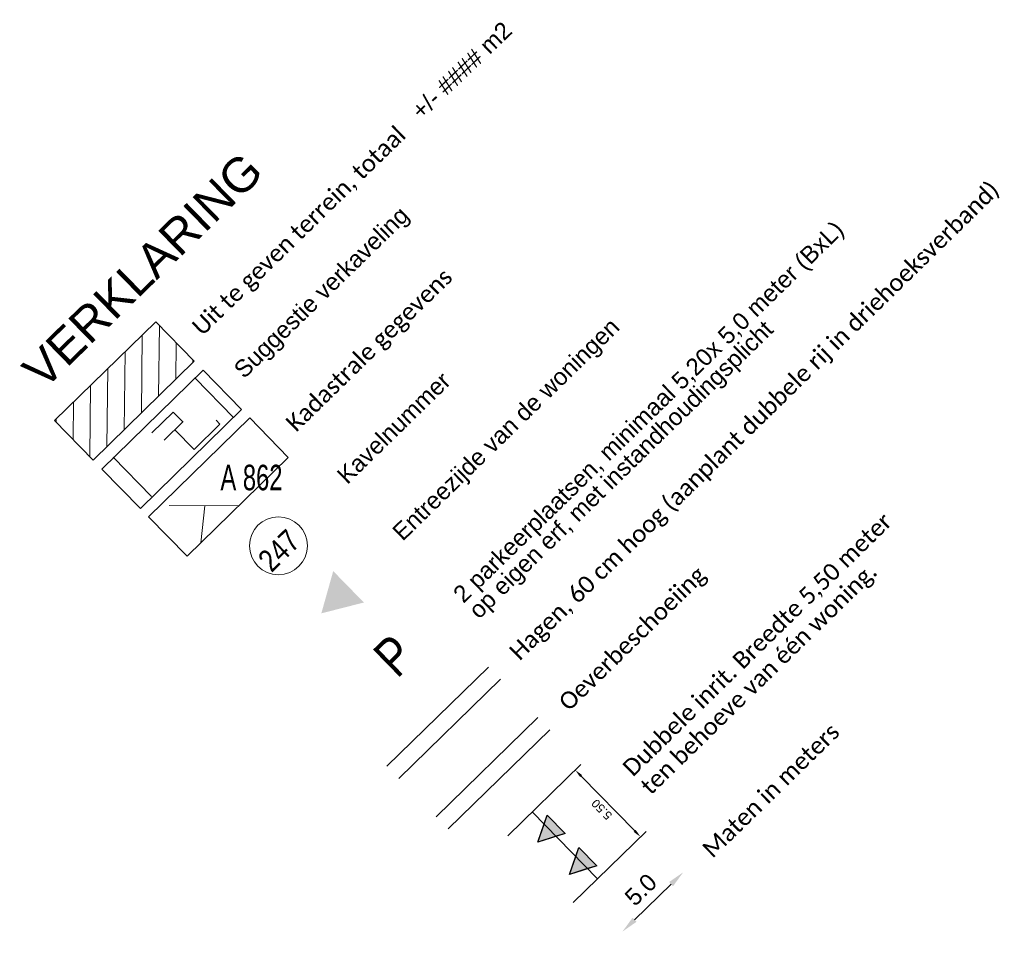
# Model space of a CAD drawing. Header units: metres. Extents: x 160756 to 160966, y 503283 to 503570.
# Tile 26 of 26: x 160895 to 160953, y 503516 to 503570. Entities that reach past the tile are written whole.
import ezdxf
from ezdxf.enums import TextEntityAlignment as Align

# ---------------------------------------------------------------- set-up
doc = ezdxf.new("R2010")
doc.units = ezdxf.units.M
doc.header["$MEASUREMENT"] = 0
doc.linetypes.add('DGN Style 2', pattern=[6.813233, 4.08794, -2.725293])
for name, color, linetype, lineweight in [('B_KAD_perceelsnummers', 1, 'Continuous', 0), ('contour', 7, 'Continuous', 13), ('Hagen', 3, 'Continuous', 0), ('maatvoering', 7, 'Continuous', 0), ('N-MP-MAATVOERING', 7, 'Continuous', 0), ('N-SP-VOORLOPIG_HOOFDGEBOUW', 9, 'DGN Style 2', 0), ('N-TI-INRIT', 7, 'Continuous', 30), ('oeverbeschoeiing', 17, 'Continuous', 0), ('X-TA-AANDUIDINGEN', 7, 'Continuous', 0), ('X-TA-ARCERING', 7, 'Continuous', 0), ('X-TA-GRONDEN', 7, 'Continuous', 30), ('X-TA-TEKST(oppervlakte)', 7, 'Continuous', 0)]:
    doc.layers.add(name, color=color, linetype=linetype, lineweight=lineweight)
doc.layers.add('niet_plotten', color=6, linetype='Continuous', lineweight=0, plot=False)
doc.styles.add('ARIAL', font='arial.ttf', dxfattribs={"height": 2.5})
doc.styles.add('ARIAL-BG_0', font='arial.ttf')
doc.styles.add('Style-Arial', font='arial.ttf')
doc.styles.add('Style-Arial Narrow', font='ARIALN.TTF')
doc.dimstyles.new('M200-T25-PIJL', dxfattribs={"dimtxt": 1.5, "dimasz": 1.5, "dimexe": 0.75, "dimexo": 0.75, "dimgap": 0.75, "dimtad": 2, "dimzin": 0, "dimdsep": 46, "dimtxsty": 'ARIAL-BG_0', "dimcen": 0, "dimse1": 1, "dimse2": 1, "dimclrd": 256, "dimadec": 4, "dimazin": 3, "dimtfac": 1, "dimtdec": 0, "dimtofl": 0, "dimtmove": 2, "dimatfit": 1, "dimfxl": 1, "dimfrac": 2, "dimtolj": 1, "dimtzin": 0, "dimlwd": -1, "dimarcsym": 0})

# ---------------------------------------------------------------- blocks, each defined once
blk = doc.blocks.new('*U17')
at = {"layer": 'N-TI-INRIT', "linetype": 'Continuous', "extrusion": (0, 0, -1)}
for points in [[(0.5, 0.5), (0.5, 2), (1, 1.75), (2, 1.25), (1, 0.75)], [(0.5, -2.158), (0.5, -0.658), (1, -0.908), (2, -1.408), (1, -1.908)]]:
    blk.add_hatch(color=6, dxfattribs=at).paths.add_polyline_path(points)
at = {"layer": 'N-TI-INRIT', "color": 6, "linetype": 'Continuous'}
for p, q in [((-3, 2.75), (3, 2.75)), ((-1, 2.75), (-1, -2.75)), ((-3, -2.75), (3, -2.75))]:
    blk.add_line(p, q, dxfattribs=at)
at = {"layer": 'N-TI-INRIT', "color": 6, "linetype": 'Continuous', "flags": 128}
for points in [[(-2, 1.25), (-0.5, 2), (-0.5, 0.5)], [(-0.5, 2), (-0.5, 0.5), (-1, 0.75), (-2, 1.25), (-1, 1.75)], [(-2, -1.408), (-0.5, -0.658), (-0.5, -2.158)], [(-0.5, -0.658), (-0.5, -2.158), (-1, -1.908), (-2, -1.408), (-1, -0.908)]]:
    blk.add_lwpolyline(points, close=True, dxfattribs=at)
blk = doc.blocks.new('*D18')
at = {"layer": 'Defpoints', "color": 0, "transparency": 16777216}
for p in [(160928.062, 503526.149), (160931.569, 503521.886), (160931.905, 503522.215)]:
    blk.add_point(p, dxfattribs=at)
at = {"layer": 'N-MP-MAATVOERING', "transparency": 16777216}
blk.add_line((160928.075, 503525.463), (160931.22, 503522.244), dxfattribs=at)
for points in [[(160928.016, 503525.405), (160928.135, 503525.522), (160927.726, 503525.821)], [(160931.16, 503522.186), (160931.279, 503522.302), (160931.569, 503521.886)]]:
    blk.add_solid(points, dxfattribs=at)
at = {"layer": 'N-MP-MAATVOERING', "color": 0, "transparency": 16777216, "insert": (160929.286, 503523.501), "char_height": 0.5, "attachment_point": 5, "rotation": 134.32322, "style": 'ARIAL-BG_0'}
blk.add_mtext('\\A1;5.50', dxfattribs=at)
blk = doc.blocks.new('*D19')
at = {"layer": 'Defpoints', "color": 0, "transparency": 16777216}
for p in [(160934.077, 503519.811), (160934.69, 503519.182), (160931.113, 503515.689)]:
    blk.add_point(p, dxfattribs=at)
at = {"layer": 'niet_plotten', "transparency": 16777216}
blk.add_line((160931.215, 503517.016), (160933.361, 503519.112), dxfattribs=at)
for points in [[(160933.245, 503519.231), (160933.478, 503518.993), (160934.077, 503519.811)], [(160931.098, 503517.135), (160931.331, 503516.897), (160930.5, 503516.317)]]:
    blk.add_solid(points, dxfattribs=at)
at = {"layer": 'niet_plotten', "color": 0, "transparency": 16777216, "insert": (160931.582, 503518.787), "char_height": 1, "attachment_point": 5, "rotation": 44.32331, "style": 'ARIAL-BG_0'}
blk.add_mtext('\\A1;5.0', dxfattribs=at)

msp = doc.modelspace()

# ---------------------------------------------------------------- hatches: boundary and pattern name
at = {"layer": 'X-TA-ARCERING', "linetype": 'Continuous'}
h = msp.add_hatch(dxfattribs=at)
h.set_pattern_fill('HATCH', color=30, scale=0.1, style=0, pattern_type=2)
h.set_pattern_definition([(89.323, (160895.1009, 503537.4544), (-0.99993, 0.01181), [])])
h.paths.add_polyline_path([(160899.378, 503544.052), (160905.328, 503549.862), (160903.065, 503552.18), (160897.115, 503546.37)])

# ---------------------------------------------------------------- linework, layer by layer
at = {"flags": 128}
for points in [[(160899.893, 503543.524), (160905.843, 503549.335), (160908.107, 503547.017), (160902.157, 503541.206)], [(160902.634, 503540.717), (160908.585, 503546.528), (160910.848, 503544.21), (160904.898, 503538.399)]]:
    msp.add_lwpolyline(points, close=True, dxfattribs=at)
at = {"layer": 'contour'}
for p, q in [((160905.373, 503548.876), (160907.637, 503546.558)), ((160900.553, 503544.219), (160902.817, 503541.901))]:
    msp.add_line(p, q, dxfattribs=at)
at = {"layer": 'Hagen'}
for p, q in [((160922.624, 503531.88), (160916.648, 503526.044)), ((160923.323, 503531.165), (160917.347, 503525.329))]:
    msp.add_line(p, q, dxfattribs=at)
at = {"layer": 'maatvoering', "linetype": 'Continuous', "lineweight": 0}
msp.add_solid([(160913.495, 503537.521), (160915.299, 503535.674), (160912.796, 503535.036)], dxfattribs=at)
at = {"layer": 'N-SP-VOORLOPIG_HOOFDGEBOUW', "flags": 128}
for points in [[(160904.175, 503545.836), (160905.315, 503544.668), (160906.835, 503546.153), (160905.695, 503547.32)], [(160902.838, 503545.649), (160904.09, 503546.871), (160904.649, 503546.299), (160903.397, 503545.076)]]:
    msp.add_lwpolyline(points, close=True, dxfattribs=at)
at = {"layer": 'oeverbeschoeiing'}
for p, q in [((160925.526, 503528.909), (160919.549, 503523.073)), ((160926.224, 503528.194), (160920.248, 503522.358))]:
    msp.add_line(p, q, dxfattribs=at)
at = {"layer": 'X-TA-AANDUIDINGEN', "color": 1, "linetype": 'DGN Style 2', "lineweight": 0, "flags": 128}
for points in [[(160907.928, 503541.359), (160903.312, 503541.379)], [(160905.946, 503541.368), (160905.704, 503539.186)]]:
    msp.add_lwpolyline(points, dxfattribs=at)
at = {"layer": 'X-TA-AANDUIDINGEN', "color": 7}
msp.add_circle((160910.272, 503539.01), 1.701, dxfattribs=at)
at = {"layer": 'X-TA-ARCERING', "color": 30, "linetype": 'Continuous', "flags": 128}
msp.add_lwpolyline([(160899.378, 503544.052), (160905.328, 503549.862), (160903.065, 503552.18), (160897.115, 503546.37)], close=True, dxfattribs=at)
at = {"layer": 'X-TA-GRONDEN', "flags": 128}
msp.add_lwpolyline([(160897.115, 503546.37), (160903.065, 503552.18), (160905.328, 503549.862), (160899.378, 503544.052)], close=True, dxfattribs=at)

# ---------------------------------------------------------------- block references
at = {"layer": 'N-TI-INRIT', "color": 6, "linetype": 'Continuous', "rotation": 44.32405098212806}
msp.add_blockref('*U17', (160927.837, 503522.086), dxfattribs=at)

# ---------------------------------------------------------------- texts
at = {"layer": 'B_KAD_perceelsnummers', "style": 'Style-Arial', "width": 0.666667}
msp.add_text('A 862', height=1.5, dxfattribs=at).set_placement((160908.687, 503543.025), align=Align.MIDDLE_CENTER)
at = {"layer": 'maatvoering', "linetype": 'Continuous', "lineweight": 0, "style": 'ARIAL'}
for s, height, p in [('VERKLARING', 2.0249, (160896.472, 503548.129)), ('Entreezijde van de woningen', 1, (160917.58, 503539.242)), ('Kavelnummer', 1, (160914.32, 503542.58))]:
    msp.add_text(s, height=height, rotation=44.32286, dxfattribs=at).set_placement(p)
at = {"layer": 'maatvoering', "linetype": 'Continuous', "lineweight": 0, "char_height": 1, "attachment_point": 7, "rotation": 44.32286, "line_spacing_factor": 0.709346, "style": 'ARIAL'}
for s, insert in [('\\fCalibri|b0|i0|c00|p39;Uit te geven terrein, totaal \\P', (160905.983, 503551.116)), ('\\fCalibri|b0|i0|c00|p39;Kadastrale gegevens', (160911.503, 503545.464))]:
    msp.add_mtext(s, dxfattribs=dict(at, insert=insert))
at = {"layer": 'maatvoering', "char_height": 1, "attachment_point": 7, "rotation": 44.32323, "line_spacing_factor": 0.899988, "style": 'ARIAL'}
for s, insert in [('\\fCalibri|b0|i0|c00|p39;Hagen, 60 cm hoog (aanplant dubbele rij in driehoeksverband)', (160924.638, 503532.015)), ('\\fCalibri|b0|i0|c00|p39;Dubbele inrit. Breedte 5,50 meter\\Pten behoeve van één woning.  ', (160932.354, 503524.115)), ('\\fCalibri|b0|i0|c00|p39;Oeverbeschoeiing', (160927.54, 503529.044))]:
    msp.add_mtext(s, dxfattribs=dict(at, insert=insert))
at = {"layer": 'maatvoering', "linetype": 'Continuous', "lineweight": 0, "attachment_point": 1, "style": 'ARIAL'}
for s, insert, char_height, width, rotation, line_spacing_factor in [('\\Farial;Suggestie verkaveling', (160907.553, 503549.508), 0.99996, 58.28332, 44.32281, 0.70935), ('\\Farial;2 parkeerplaatsen, minimaal 5,20x 5,0 meter (BxL) \\Pop eigen erf, met instandhoudingsplicht', (160920.453, 503536.3), 1, 94.14998, 44.32286, 0.781128)]:
    msp.add_mtext(s, dxfattribs=dict(at, insert=insert, char_height=char_height, width=width, rotation=rotation, line_spacing_factor=line_spacing_factor))
at = {"layer": 'niet_plotten', "insert": (160935.808, 503520.578), "char_height": 1, "attachment_point": 7, "rotation": 44.32323, "line_spacing_factor": 0.899988, "style": 'ARIAL'}
msp.add_mtext('\\fCalibri|b0|i0|c00|p39;Maten in meters', dxfattribs=at)
at = {"layer": 'X-TA-AANDUIDINGEN', "style": 'Style-Arial Narrow'}
msp.add_text('P', height=2.236, rotation=44.32286, dxfattribs=at).set_placement((160917.079, 503532.556), align=Align.MIDDLE_CENTER)
at = {"layer": 'X-TA-AANDUIDINGEN', "color": 7, "insert": (160910.304, 503538.738), "char_height": 1.3012, "attachment_point": 5, "rotation": 44.32286, "line_spacing_factor": 1.2, "style": 'Style-Arial Narrow'}
msp.add_mtext('247', dxfattribs=at)
at = {"layer": 'X-TA-TEKST(oppervlakte)', "insert": (160918.687, 503564.013), "char_height": 1, "attachment_point": 7, "rotation": 43.76299, "style": 'ARIAL'}
msp.add_mtext('+/- #### m2', dxfattribs=at)

# ---------------------------------------------------------------- dimensions: what is measured, and where the dimension line sits
at = {"layer": 'N-MP-MAATVOERING'}
dim = msp.add_linear_dim(base=(160931.569, 503521.886), p1=(160928.062, 503526.149), p2=(160931.905, 503522.215), angle=314.32322, dimstyle='M200-T25-PIJL', override={"dimtxt": 0.5, "dimasz": 0.5, "dimexe": 0.25, "dimexo": 0.25, "dimgap": 0.25, "dimtad": 1, "dimtdec": 2, "dimatfit": 1, "dimfxl": 0.25}, dxfattribs=at)
dim.commit()
dim.dimension.update_dxf_attribs({"geometry": '*D18', "text_midpoint": (160929.286, 503523.501)})
at = {"layer": 'niet_plotten'}
dim = msp.add_linear_dim(base=(160934.077, 503519.811), p1=(160931.113, 503515.689), p2=(160934.69, 503519.182), angle=44.32331, dimstyle='M200-T25-PIJL', override={"dimtxt": 1, "dimasz": 1, "dimexe": 0.5, "dimexo": 0.5, "dimgap": 0.5, "dimtad": 1, "dimdec": 1, "dimtdec": 1, "dimatfit": 1, "dimfxl": 0.25}, dxfattribs=at)
dim.commit()
dim.dimension.update_dxf_attribs({"geometry": '*D19', "text_midpoint": (160931.582, 503518.787)})

doc.saveas('drawing.dxf')
